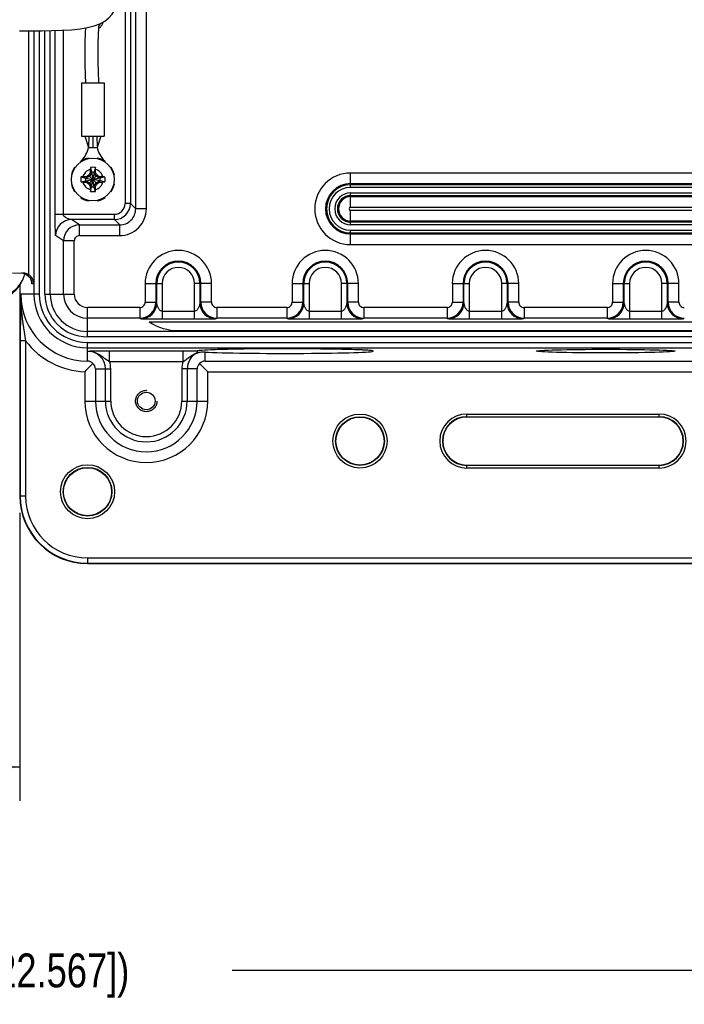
# Model space of a CAD drawing. Header units: inches. Extents: x 0 to 34, y 0 to 22.
# Tile 18 of 124: x 7.7 to 10.1, y 10 to 13.6. Entities that reach past the tile are written whole.
import ezdxf

# ---------------------------------------------------------------- set-up
doc = ezdxf.new("R2010")
doc.units = ezdxf.units.IN
doc.header["$LTSCALE"] = 1.87
doc.header["$MEASUREMENT"] = 0
doc.linetypes.add('HIDDEN', pattern=[0.2, 0.1, -0.1])
doc.layers.get('0').update_dxf_attribs({"linetype": 'CONTINUOUS'})
for name, color, linetype in [('02___PRT_ALL_AXES', 7, 'CONTINUOUS'), ('DEFAULT_2', 8, 'HIDDEN'), ('DIMENSIONS', 7, 'CONTINUOUS'), ('THREAD', 7, 'CONTINUOUS')]:
    doc.layers.add(name, color=color, linetype=linetype)
doc.styles.get("Standard").update_dxf_attribs({"font": 'txt', "width": 0.8})
doc.dimstyles.new('DIMSTYLE_2', dxfattribs={"dimtxt": 0.125, "dimasz": 0.18, "dimexe": 0.125, "dimexo": 0.0625, "dimgap": 0.0625, "dimtad": 0, "dimtih": 1, "dimtoh": 1, "dimlfac": 2, "dimzin": 0, "dimdsep": 46, "dimtxsty": 'STANDARD', "dimblk": '_FILLED', "dimblk1": '_FILLED', "dimblk2": '_FILLED', "dimcen": 0.09, "dimazin": 0, "dimtp": 0.01, "dimtm": 0.01, "dimtfac": 1, "dimtofl": 0, "dimtmove": 0, "dimatfit": 3, "dimldrblk": '_FILLED', "dimfxl": 1, "dimtolj": 1, "dimtzin": 0, "dimarcsym": 0})

# ---------------------------------------------------------------- blocks, each defined once
blk = doc.blocks.new('_FILLED')
at = {"color": 0, "linetype": 'BYBLOCK'}
blk.add_solid([(0, 0), (-1, 0.174), (-1, -0.174)], dxfattribs=at)
blk = doc.blocks.new('*D5')
at = {"layer": 'DIMENSIONS', "color": 2, "linetype": 'CONTINUOUS'}
for p, q in [((1.8875, 12.5141), (1.8875, 10.7081)), ((7.6723, 11.77), (7.6723, 10.7081)), ((1.8875, 10.8331), (3.9549, 10.8331)), ((7.6723, 10.8331), (5.6049, 10.8331))]:
    blk.add_line(p, q, dxfattribs=at)
at = {"layer": 'DIMENSIONS', "color": 2, "linetype": 'CONTINUOUS', "xscale": 0.18, "yscale": 0.18, "zscale": 0.18, "rotation": 180}
blk.add_blockref('_FILLED', (1.8875, 10.8331), dxfattribs=at)
at = {"layer": 'DIMENSIONS', "color": 2, "linetype": 'CONTINUOUS', "xscale": 0.18, "yscale": 0.18, "zscale": 0.18}
blk.add_blockref('_FILLED', (7.6723, 10.8331), dxfattribs=at)
at = {"layer": 'DIMENSIONS', "color": 2, "linetype": 'CONTINUOUS', "insert": (4.7799, 10.8956), "char_height": 0.125, "width": 1.525, "attachment_point": 2, "line_spacing_factor": 0.9}
blk.add_mtext('293.86{\\ftxt.shx;\\W1.000000;\\H0.125000; }[11.569]', dxfattribs=at)
blk = doc.blocks.new('*D6')
at = {"layer": 'DIMENSIONS', "color": 2, "linetype": 'CONTINUOUS'}
for p, q in [((1.8875, 12.5141), (1.8875, 9.9581)), ((13.1711, 11.77), (13.1711, 9.9581)), ((1.8875, 10.0831), (6.6043, 10.0831)), ((13.1711, 10.0831), (8.4543, 10.0831))]:
    blk.add_line(p, q, dxfattribs=at)
at = {"layer": 'DIMENSIONS', "color": 2, "linetype": 'CONTINUOUS', "xscale": 0.18, "yscale": 0.18, "zscale": 0.18}
for p, rotation in [((1.8875, 10.0831), 180), ((13.1711, 10.0831), 360)]:
    blk.add_blockref('_FILLED', p, dxfattribs=dict(at, rotation=rotation))
at = {"layer": 'DIMENSIONS', "color": 2, "linetype": 'CONTINUOUS', "insert": (7.5293, 10.1456), "char_height": 0.125, "width": 1.725, "attachment_point": 2, "line_spacing_factor": 0.9}
blk.add_mtext('(573.21{\\ftxt.shx;\\W1.000000;\\H0.125000; }[22.567])', dxfattribs=at)

msp = doc.modelspace()

# ---------------------------------------------------------------- linework, layer by layer
at = {"color": 7, "linetype": 'CONTINUOUS'}
for p, q in [((8.0991, 12.8913), (8.0991, 13.9942)), ((8.1385, 12.8913), (8.1385, 13.9942)), ((8.0598, 13.9746), (8.0598, 12.9109)), ((8.0795, 13.9746), (8.0795, 12.9109)), ((7.7044, 13.5483), (7.7044, 12.6488)), ((7.7243, 13.5483), (7.7243, 12.5766)), ((7.744, 13.5483), (7.744, 12.5766)), ((7.7647, 12.5766), (7.7647, 13.5485)), ((7.7844, 12.5766), (7.7844, 13.5488)), ((7.8027, 12.8716), (7.8027, 13.5493)), ((7.8322, 13.5504), (7.8322, 12.8716)), ((7.9, 13.3561), (7.9827, 13.3561)), ((7.9, 13.3561), (7.9, 13.1593)), ((7.9827, 13.3561), (7.9827, 13.1593)), ((7.9, 13.1593), (7.9827, 13.1593)), ((7.9122, 13.1593), (7.9256, 13.118)), ((7.9268, 13.1593), (7.9256, 13.118)), ((7.9414, 13.1593), (7.9414, 13.118)), ((7.956, 13.1593), (7.9571, 13.118)), ((7.9705, 13.1593), (7.9571, 13.118)), ((7.9256, 13.118), (7.9571, 13.118)), ((7.9259, 13.0771), (7.9255, 13.079)), ((7.9572, 13.079), (7.9568, 13.0771)), ((7.8758, 13.0435), (7.8742, 13.0446)), ((7.8966, 13.067), (7.8977, 13.0654)), ((7.9322, 13.0438), (7.9368, 13.0264)), ((7.9505, 13.0438), (7.9459, 13.0264)), ((7.985, 13.0654), (7.9861, 13.067)), ((8.0085, 13.0446), (8.0069, 13.0435)), ((7.8622, 13.0157), (7.8642, 13.0153)), ((7.8974, 13.009), (7.9148, 13.0044)), ((7.9166, 13.0044), (7.9148, 13.0044)), ((7.9148, 13.0044), (7.9406, 13)), ((7.9148, 12.9953), (7.9406, 12.9997)), ((7.9155, 13.0096), (7.9166, 13.0044)), ((7.9294, 13.0118), (7.9166, 13.0044)), ((7.9166, 13.0044), (7.9407, 13)), ((7.9166, 12.9953), (7.9407, 12.9997)), ((7.9257, 13.0155), (7.941, 13.0002)), ((7.9257, 12.9841), (7.941, 12.9995)), ((7.9368, 13.0246), (7.9294, 13.0118)), ((7.9317, 13.0257), (7.9368, 13.0246)), ((7.9368, 13.0264), (7.9412, 13.0006)), ((7.9368, 13.0264), (7.9368, 13.0246)), ((7.9368, 13.0246), (7.9412, 13.0005)), ((7.9368, 12.9751), (7.9412, 12.9992)), ((7.9368, 12.9732), (7.9412, 12.9991)), ((7.9407, 13), (7.9406, 13)), ((7.9406, 12.9997), (7.9407, 12.9997)), ((7.941, 13.0002), (7.9407, 13)), ((7.9407, 12.9997), (7.941, 12.9995)), ((7.9412, 13.0005), (7.941, 13.0002)), ((7.941, 12.9995), (7.9412, 12.9992)), ((7.9412, 13.0006), (7.9412, 13.0005)), ((7.9412, 12.9992), (7.9412, 12.9991)), ((7.9459, 13.0264), (7.9415, 13.0006)), ((7.9459, 13.0246), (7.9415, 13.0005)), ((7.9415, 13.0005), (7.9415, 13.0006)), ((7.9417, 13.0002), (7.9415, 13.0005)), ((7.9415, 12.9992), (7.9417, 12.9995)), ((7.9459, 12.9751), (7.9415, 12.9992)), ((7.9415, 12.9991), (7.9415, 12.9992)), ((7.9459, 12.9732), (7.9415, 12.9991)), ((7.9417, 13.0002), (7.9571, 13.0155)), ((7.942, 13), (7.9417, 13.0002)), ((7.9417, 12.9995), (7.942, 12.9997)), ((7.9571, 12.9841), (7.9417, 12.9995)), ((7.9661, 13.0044), (7.942, 13)), ((7.9421, 13), (7.942, 13)), ((7.942, 12.9997), (7.9421, 12.9997)), ((7.9661, 12.9953), (7.942, 12.9997)), ((7.968, 13.0044), (7.9421, 13)), ((7.968, 12.9953), (7.9421, 12.9997)), ((7.9459, 13.0246), (7.9459, 13.0264)), ((7.9459, 13.0246), (7.9511, 13.0257)), ((7.9533, 13.0118), (7.9459, 13.0246)), ((7.9661, 13.0044), (7.9533, 13.0118)), ((7.9672, 13.0096), (7.9661, 13.0044)), ((7.968, 13.0044), (7.9661, 13.0044)), ((7.9853, 13.009), (7.968, 13.0044)), ((8.0186, 13.0153), (8.0205, 13.0157)), ((12.277, 13.0237), (8.8912, 13.0237)), ((8.8912, 12.9707), (8.8912, 13.0237)), ((7.8642, 12.9844), (7.8622, 12.984)), ((7.8974, 12.9907), (7.9148, 12.9953)), ((7.9148, 12.9953), (7.9166, 12.9953)), ((7.9155, 12.9901), (7.9166, 12.9953)), ((7.9166, 12.9953), (7.9294, 12.9879)), ((7.9294, 12.9879), (7.9368, 12.9751)), ((7.9368, 12.9751), (7.9317, 12.974)), ((7.9322, 12.9559), (7.9368, 12.9732)), ((7.9368, 12.9751), (7.9368, 12.9732)), ((7.9459, 12.9751), (7.9533, 12.9879)), ((7.9511, 12.974), (7.9459, 12.9751)), ((7.9459, 12.9732), (7.9459, 12.9751)), ((7.9505, 12.9559), (7.9459, 12.9732)), ((7.9533, 12.9879), (7.9661, 12.9953)), ((7.9661, 12.9953), (7.968, 12.9953)), ((7.9661, 12.9953), (7.9672, 12.9901)), ((7.9853, 12.9907), (7.968, 12.9953)), ((8.0205, 12.984), (8.0186, 12.9844)), ((12.277, 12.9843), (8.8912, 12.9843)), ((12.277, 12.9805), (8.8912, 12.9805)), ((12.277, 12.9707), (8.8912, 12.9707)), ((7.8742, 12.9551), (7.8758, 12.9562)), ((7.8977, 12.9343), (7.8966, 12.9327)), ((7.9861, 12.9327), (7.985, 12.9343)), ((8.0069, 12.9562), (8.0085, 12.9551)), ((8.8912, 12.9503), (12.277, 12.9503)), ((8.8912, 12.8973), (8.8912, 12.9503)), ((8.8912, 12.9405), (12.277, 12.9405)), ((8.8912, 12.9366), (12.277, 12.9366)), ((7.9255, 12.9207), (7.9259, 12.9226)), ((7.9568, 12.9226), (7.9572, 12.9207)), ((8.0795, 12.9109), (8.0598, 12.9109)), ((8.0795, 12.9109), (8.0991, 12.8913)), ((8.1385, 12.8913), (8.0991, 12.8913)), ((8.8912, 12.8973), (12.277, 12.8973)), ((7.8027, 12.8716), (8.0205, 12.8716)), ((8.0205, 12.8519), (8.0205, 12.8716)), ((12.277, 12.8859), (8.8912, 12.8859)), ((8.8912, 12.8329), (8.8912, 12.8859)), ((8.0205, 12.8519), (7.863, 12.8519)), ((7.8924, 12.8323), (7.863, 12.8519)), ((7.8924, 12.8323), (8.0401, 12.8323)), ((7.8924, 12.7929), (7.8924, 12.8323)), ((8.0205, 12.8519), (8.0401, 12.8323)), ((8.0401, 12.7929), (8.0401, 12.8323)), ((12.277, 12.8465), (8.8912, 12.8465)), ((12.277, 12.8427), (8.8912, 12.8427)), ((12.277, 12.8329), (8.8912, 12.8329)), ((7.8334, 12.7732), (7.804, 12.7928)), ((7.8924, 12.7929), (8.0401, 12.7929)), ((8.8912, 12.8125), (12.277, 12.8125)), ((8.8912, 12.7595), (8.8912, 12.8125)), ((8.8912, 12.8027), (12.277, 12.8027)), ((8.8912, 12.7988), (12.277, 12.7988)), ((7.8728, 12.7732), (7.8334, 12.7732)), ((7.8334, 12.5766), (7.8334, 12.7732)), ((7.8728, 12.5766), (7.8728, 12.7732)), ((8.8912, 12.7595), (12.277, 12.7595)), ((7.6457, 12.655), (7.6848, 12.6543)), ((7.6723, 12.6113), (7.6723, 11.8325)), ((7.6834, 12.6311), (7.6814, 12.6266)), ((7.724, 12.615), (7.7168, 12.6151)), ((8.1341, 12.616), (8.1966, 12.616)), ((8.1341, 12.616), (8.1341, 12.5474)), ((8.1734, 12.616), (8.1734, 12.5474)), ((8.1769, 12.5447), (8.1769, 12.616)), ((8.1966, 12.616), (8.1966, 12.4845)), ((8.3786, 12.616), (8.3161, 12.616)), ((8.3161, 12.4845), (8.3161, 12.616)), ((8.3357, 12.616), (8.3357, 12.5447)), ((8.3392, 12.5474), (8.3392, 12.616)), ((8.3786, 12.5474), (8.3786, 12.616)), ((8.6754, 12.616), (8.7379, 12.616)), ((8.6754, 12.616), (8.6754, 12.5474)), ((8.7148, 12.616), (8.7148, 12.5474)), ((8.7183, 12.5447), (8.7183, 12.616)), ((8.7379, 12.616), (8.7379, 12.4845)), ((8.9199, 12.616), (8.8574, 12.616)), ((8.8574, 12.4845), (8.8574, 12.616)), ((8.8771, 12.616), (8.8771, 12.5447)), ((8.8806, 12.5474), (8.8806, 12.616)), ((8.9199, 12.5474), (8.9199, 12.616)), ((9.266, 12.616), (9.3285, 12.616)), ((9.266, 12.616), (9.266, 12.5474)), ((9.3053, 12.616), (9.3053, 12.5474)), ((9.3088, 12.5447), (9.3088, 12.616)), ((9.3285, 12.616), (9.3285, 12.4845)), ((9.5105, 12.616), (9.4479, 12.616)), ((9.4479, 12.4845), (9.4479, 12.616)), ((9.4676, 12.616), (9.4676, 12.5447)), ((9.4711, 12.5474), (9.4711, 12.616)), ((9.5105, 12.5474), (9.5105, 12.616)), ((9.8565, 12.616), (9.919, 12.616)), ((9.8565, 12.616), (9.8565, 12.5474)), ((9.8959, 12.616), (9.8959, 12.5474)), ((9.8994, 12.5447), (9.8994, 12.616)), ((9.919, 12.616), (9.919, 12.4845)), ((10.101, 12.616), (10.0385, 12.616)), ((10.0385, 12.4845), (10.0385, 12.616)), ((10.0582, 12.616), (10.0582, 12.5447)), ((10.0617, 12.5474), (10.0617, 12.616)), ((10.101, 12.5474), (10.101, 12.616)), ((7.744, 12.5766), (7.6753, 12.5766)), ((7.7647, 12.5766), (7.8728, 12.5766)), ((8.1144, 12.5277), (7.9217, 12.5277)), ((7.9217, 12.4196), (7.9217, 12.5277)), ((8.1144, 12.5277), (8.1144, 12.4883)), ((8.1341, 12.5474), (8.1734, 12.5474)), ((8.1769, 12.5447), (8.1734, 12.5474)), ((8.3392, 12.5474), (8.3357, 12.5447)), ((8.3786, 12.5474), (8.3392, 12.5474)), ((8.6557, 12.5277), (8.3983, 12.5277)), ((8.3983, 12.5277), (8.3983, 12.4883)), ((8.6557, 12.5277), (8.6557, 12.4883)), ((8.6754, 12.5474), (8.7148, 12.5474)), ((8.7183, 12.5447), (8.7148, 12.5474)), ((8.8806, 12.5474), (8.8771, 12.5447)), ((8.9199, 12.5474), (8.8806, 12.5474)), ((9.2463, 12.5277), (8.9396, 12.5277)), ((8.9396, 12.5277), (8.9396, 12.4883)), ((9.2463, 12.5277), (9.2463, 12.4883)), ((9.266, 12.5474), (9.3053, 12.5474)), ((9.3088, 12.5447), (9.3053, 12.5474)), ((9.4711, 12.5474), (9.4676, 12.5447)), ((9.5105, 12.5474), (9.4711, 12.5474)), ((9.8368, 12.5277), (9.5302, 12.5277)), ((9.5302, 12.5277), (9.5302, 12.4883)), ((9.8368, 12.5277), (9.8368, 12.4883)), ((9.8565, 12.5474), (9.8959, 12.5474)), ((9.8994, 12.5447), (9.8959, 12.5474)), ((10.0617, 12.5474), (10.0582, 12.5447)), ((10.101, 12.5474), (10.0617, 12.5474)), ((8.1966, 12.514), (8.3161, 12.514)), ((8.7379, 12.514), (8.8574, 12.514)), ((9.3285, 12.514), (9.4479, 12.514)), ((9.919, 12.514), (10.0385, 12.514)), ((8.1144, 12.4883), (7.9217, 12.4883)), ((8.1179, 12.4857), (8.1144, 12.4883)), ((8.3161, 12.4845), (8.1966, 12.4845)), ((8.3983, 12.4883), (8.3947, 12.4857)), ((8.6557, 12.4883), (8.3983, 12.4883)), ((8.6592, 12.4857), (8.6557, 12.4883)), ((8.8574, 12.4845), (8.7379, 12.4845)), ((8.9396, 12.4883), (8.9361, 12.4857)), ((9.2463, 12.4883), (8.9396, 12.4883)), ((9.2498, 12.4857), (9.2463, 12.4883)), ((9.4479, 12.4845), (9.3285, 12.4845)), ((9.5302, 12.4883), (9.5266, 12.4857)), ((9.8368, 12.4883), (9.5302, 12.4883)), ((9.8403, 12.4857), (9.8368, 12.4883)), ((10.0385, 12.4845), (9.919, 12.4845)), ((10.1207, 12.4883), (10.1172, 12.4857)), ((12.9217, 12.4393), (7.9217, 12.4393)), ((12.9217, 12.4196), (7.9217, 12.4196)), ((7.6935, 12.4047), (7.6738, 12.4047)), ((7.6738, 12.4047), (7.6738, 11.8325)), ((7.6935, 12.4047), (7.6935, 11.8325)), ((7.9217, 12.3989), (12.9217, 12.3989)), ((7.9217, 12.3303), (7.9217, 12.3989)), ((7.9217, 12.3793), (12.9217, 12.3793)), ((8.0025, 12.3684), (8.2739, 12.3684)), ((8.0025, 12.329), (8.0025, 12.3684)), ((8.2739, 12.329), (8.2739, 12.3684)), ((8.3253, 12.3613), (8.3252, 12.3602)), ((8.3252, 12.3602), (8.3252, 12.3598)), ((8.3434, 12.3697), (8.3356, 12.369)), ((8.3548, 12.3303), (8.3548, 12.3633)), ((8.0025, 12.329), (8.2739, 12.329)), ((8.3345, 12.3212), (8.3649, 12.2909)), ((8.3548, 12.3303), (12.4886, 12.3303)), ((7.9116, 12.2911), (7.9116, 12.1829)), ((7.9509, 12.301), (8.0072, 12.301)), ((7.9509, 12.301), (7.9509, 12.1829)), ((7.9875, 12.1829), (7.9875, 12.301)), ((8.0072, 12.1829), (8.0072, 12.301)), ((8.3255, 12.301), (8.2692, 12.301)), ((8.2692, 12.301), (8.2692, 12.1829)), ((8.2889, 12.301), (8.2889, 12.1829)), ((8.3255, 12.1829), (8.3255, 12.301)), ((8.3649, 12.2909), (12.4785, 12.2909)), ((8.3649, 12.1829), (8.3649, 12.2909)), ((7.9116, 12.1829), (8.0072, 12.1829)), ((8.2692, 12.1829), (8.3649, 12.1829)), ((9.3193, 12.1349), (10.028, 12.1349)), ((9.3193, 12.1239), (9.3193, 12.1349)), ((10.028, 12.1239), (10.028, 12.1349)), ((9.3193, 12.1251), (10.028, 12.1251)), ((10.028, 12.1239), (9.3193, 12.1239)), ((9.3193, 11.9467), (10.028, 11.9467)), ((9.3193, 11.9356), (9.3193, 11.9467)), ((10.028, 11.9356), (10.028, 11.9467)), ((10.028, 11.9455), (9.3193, 11.9455)), ((10.028, 11.9356), (9.3193, 11.9356)), ((7.6935, 11.8325), (7.6723, 11.8325)), ((7.9217, 11.6043), (12.9217, 11.6043)), ((7.9217, 11.6043), (7.9217, 11.5831)), ((7.9217, 11.5847), (12.9217, 11.5847)), ((7.9217, 11.5831), (10.2508, 11.5831))]:
    msp.add_line(p, q, dxfattribs=at)
for points in [[(7.6714, 13.5484), (7.7121, 13.5482), (7.7519, 13.5483), (7.7906, 13.5489), (7.8281, 13.5501), (7.863, 13.5523), (7.8945, 13.5556), (7.9221, 13.5601), (7.9465, 13.5662), (7.9676, 13.5742), (7.9855, 13.584), (8.0005, 13.5957), (8.0125, 13.6092), (8.021, 13.624), (8.0259, 13.6396), (8.0269, 13.6558), (8.0234, 13.6725), (8.0134, 13.6888), (7.9976, 13.6994), (7.9833, 13.7018)], [(7.914, 13.5588), (7.913, 13.5416), (7.912, 13.5055), (7.9118, 13.4669), (7.9122, 13.4264), (7.9131, 13.3844), (7.9138, 13.3561)], [(7.963, 13.3561), (7.9629, 13.3602), (7.962, 13.3972), (7.9614, 13.433), (7.961, 13.4675), (7.9611, 13.5007), (7.9618, 13.532), (7.9633, 13.5607), (7.9644, 13.573)], [(7.6866, 12.6534), (7.6956, 12.65), (7.7031, 12.6449), (7.7088, 12.6388), (7.7128, 12.6323)], [(7.7128, 12.6323), (7.7151, 12.6263), (7.7159, 12.6227), (7.7161, 12.6217)]]:
    msp.add_lwpolyline(points, dxfattribs=at)
for centre, radius in [((7.9414, 12.9998), 0.0787), ((8.9256, 12.0353), 0.0996), ((8.9256, 12.0353), 0.0898), ((8.9256, 12.0353), 0.0886), ((7.9217, 11.8483), 0.0996), ((7.9217, 11.8483), 0.0898), ((7.9217, 11.8483), 0.0886)]:
    msp.add_circle(centre, radius, dxfattribs=at)
for centre, radius, start, end in [((7.8109, 13.1462), 0.1181, 319.4263, 346.1455), ((8.0718, 13.1462), 0.1181, 193.8545, 220.5737), ((7.9414, 12.9998), 0.0807, 101.3236, 123.6764), ((7.9414, 12.9998), 0.0807, 56.3236, 78.6764), ((7.9414, 12.9998), 0.0807, 146.3236, 168.6764), ((7.8109, 13.1462), 0.1181, 315.23, 317.0892), ((7.9414, 12.9998), 0.0381, 104.2745, 165.7255), ((9.0264, 13.0015), 1.095, 178.1542, 178.7363), ((8.3972, 13.0218), 0.4655, 177.295, 178.1542), ((7.9414, 12.9998), 0.0449, 78.2646, 101.7354), ((7.4971, 13.0223), 0.4539, 1.8348, 2.716), ((6.8685, 13.0019), 1.0828, 1.2604, 1.8491), ((7.9414, 12.9998), 0.0381, 14.2745, 75.7255), ((8.0718, 13.1462), 0.1181, 222.9108, 224.77), ((7.9414, 12.9998), 0.0807, 11.3236, 33.6764), ((7.9414, 12.9998), 0.0449, 168.2646, 191.7354), ((7.9189, 12.5556), 0.4539, 91.8348, 92.716), ((7.9393, 11.927), 1.0828, 91.2604, 91.8491), ((7.9414, 12.9998), 0.027, 170.2364, 189.7636), ((8.5352, 11.9711), 1.2092, 120.2668, 120.8252), ((8.9745, 12.4035), 1.2143, 149.1759, 149.732), ((7.9414, 12.9998), 0.027, 80.2364, 99.7636), ((7.9414, 12.9998), 0.000743, 170.2364, 189.7636), ((7.9414, 12.9998), 0.000743, 80.2364, 99.7636), ((7.9414, 12.9998), 0.000743, 260.2364, 279.7636), ((7.9414, 12.9998), 0.000743, 350.2364, 9.7636), ((6.9127, 12.4061), 1.2092, 30.2668, 30.8252), ((7.345, 11.9668), 1.2143, 59.1759, 59.732), ((7.9431, 11.9148), 1.095, 88.1542, 88.7363), ((7.9414, 12.9998), 0.027, 350.2364, 9.7636), ((7.9633, 12.544), 0.4655, 87.295, 88.1542), ((7.9414, 12.9998), 0.0449, 348.2646, 11.7354), ((8.8912, 12.8916), 0.1321, 90, 270), ((7.9414, 12.9998), 0.0807, 191.3236, 213.6764), ((7.9194, 13.4557), 0.4655, 267.295, 268.1542), ((7.9414, 12.9998), 0.0381, 194.2745, 255.7255), ((7.9397, 14.0849), 1.095, 268.1542, 268.7363), ((8.5377, 14.0329), 1.2143, 239.1759, 239.732), ((8.9701, 13.5936), 1.2092, 210.2668, 210.8252), ((9.0142, 12.9978), 1.0828, 181.2604, 181.8491), ((8.3856, 12.9774), 0.4539, 181.8348, 182.716), ((7.9414, 12.9998), 0.027, 260.2364, 279.7636), ((7.4855, 12.9779), 0.4655, 357.295, 358.1542), ((7.9414, 12.9998), 0.0381, 284.2745, 345.7255), ((6.8563, 12.9981), 1.095, 358.1542, 358.7363), ((6.9083, 13.5962), 1.2143, 329.1759, 329.732), ((7.3476, 14.0285), 1.2092, 300.2668, 300.8252), ((7.9434, 14.0727), 1.0828, 271.2604, 271.8491), ((7.9638, 13.4441), 0.4539, 271.8348, 272.716), ((7.9414, 12.9998), 0.0807, 326.3236, 348.6764), ((8.8912, 12.8916), 0.0928, 90, 270), ((8.8912, 12.8916), 0.0889, 90, 270), ((8.8912, 12.8916), 0.0791, 90, 270), ((7.9414, 12.9998), 0.0807, 236.3236, 258.6764), ((7.9414, 12.9998), 0.0449, 258.2646, 281.7354), ((7.9414, 12.9998), 0.0807, 281.3236, 303.6764), ((8.8912, 12.8916), 0.0587, 90, 270), ((8.8912, 12.8916), 0.0489, 90, 270), ((8.8912, 12.8916), 0.045, 90, 270), ((8.0204, 12.9109), 0.0591, 270.0063, 359.9937), ((8.0205, 12.9109), 0.0394, 269.9981, 0.0019), ((8.0401, 12.8913), 0.059, 269.98, 0.02), ((8.8912, 12.8916), 0.00569, 90, 270), ((7.8631, 12.7928), 0.0591, 90.0435, 179.9674), ((7.8925, 12.7732), 0.0591, 90.0225, 179.9811), ((7.8924, 12.7732), 0.0197, 89.9906, 179.9985), ((8.2563, 12.616), 0.1223, 0, 180), ((8.7977, 12.616), 0.1223, 0, 180), ((9.3882, 12.616), 0.1223, 0, 180), ((9.9788, 12.616), 0.1223, 0, 180), ((8.2563, 12.616), 0.0829, 0, 180), ((8.2563, 12.616), 0.0794, 0, 180), ((8.2563, 12.616), 0.0597, 0, 180), ((8.7977, 12.616), 0.0829, 0, 180), ((8.7977, 12.616), 0.0794, 0, 180), ((8.7977, 12.616), 0.0597, 0, 180), ((9.3882, 12.616), 0.0829, 0, 180), ((9.3882, 12.616), 0.0794, 0, 180), ((9.3882, 12.616), 0.0597, 0, 180), ((9.9788, 12.616), 0.0829, 0, 180), ((9.9788, 12.616), 0.0794, 0, 180), ((9.9788, 12.616), 0.0597, 0, 180), ((7.5862, 12.6748), 0.1065, 335.8117, 342.4715), ((7.586, 12.6748), 0.1068, 342.4877, 347.7305), ((7.6774, 12.6151), 0.0394, 359.9997, 66.7315), ((7.5861, 12.6748), 0.1067, 272.2758, 333.1663), ((7.5739, 12.6748), 0.1178, 278.8065, 335.8224), ((7.5859, 12.6749), 0.1069, 333.1589, 335.814), ((7.9217, 12.5766), 0.2464, 180, 270), ((7.9217, 12.5766), 0.1974, 180, 270), ((7.9217, 12.5766), 0.1777, 180, 270), ((7.9217, 12.5766), 0.157, 180, 270), ((7.9217, 12.5766), 0.1373, 180, 270), ((7.9217, 12.5766), 0.0883, 180, 270), ((7.9217, 12.5766), 0.0489, 180, 270), ((8.1143, 12.5474), 0.0591, 270.0473, 359.9578), ((8.1144, 12.5474), 0.0197, 269.9879, 359.9968), ((8.1178, 12.5448), 0.0591, 270.0772, 359.9381), ((8.3948, 12.5448), 0.0591, 180.0619, 269.9228), ((8.3983, 12.5474), 0.0591, 180.0374, 269.9575), ((8.3983, 12.5474), 0.0197, 179.9983, 270.017), ((8.6557, 12.5474), 0.0591, 270.0473, 359.9578), ((8.6557, 12.5474), 0.0197, 269.9879, 359.9968), ((8.6592, 12.5448), 0.0591, 270.0772, 359.9381), ((8.9362, 12.5448), 0.0591, 180.0619, 269.9228), ((8.9396, 12.5474), 0.0591, 180.0374, 269.9575), ((8.9396, 12.5474), 0.0197, 179.9983, 270.017), ((9.2462, 12.5474), 0.0591, 270.0473, 359.9578), ((9.2463, 12.5474), 0.0197, 269.9879, 359.9968), ((9.2497, 12.5448), 0.0591, 270.0772, 359.9381), ((9.5267, 12.5448), 0.0591, 180.0619, 269.9228), ((9.5302, 12.5474), 0.0591, 180.0374, 269.9575), ((9.5301, 12.5474), 0.0197, 179.9983, 270.017), ((9.8368, 12.5474), 0.0591, 270.0473, 359.9578), ((9.8368, 12.5474), 0.0197, 269.9879, 359.9968), ((9.8403, 12.5448), 0.0591, 270.0772, 359.9381), ((10.1173, 12.5448), 0.0591, 180.0619, 269.9228), ((10.1207, 12.5474), 0.0591, 180.0374, 269.9575), ((10.1207, 12.5474), 0.0197, 179.9983, 270.017), ((7.9217, 12.5766), 0.2857, 216.9984, 267.9685), ((7.9217, 12.301), 0.0659, 0, 90), ((8.3548, 12.301), 0.0659, 116.6522, 180), ((8.3509, 12.2945), 0.0689, 86.7659, 94.202), ((8.7457, 7.216), 5.1586, 88.5815, 88.7471), ((7.3938, 12.8287), 0.7464, 313.9165, 317.2009), ((7.9207, 12.301), 0.0292, 44.7695, 88.1649), ((7.9217, 12.3002), 0.0292, 1.7101, 47.3713), ((7.9217, 12.301), 0.0855, 0, 19.1172), ((8.3548, 12.301), 0.0855, 160.8828, 180), ((8.3547, 12.3001), 0.0292, 133.7195, 178.2688), ((8.3556, 12.3011), 0.0292, 91.7115, 136.3002), ((8.1382, 12.1829), 0.2267, 180, 360), ((8.1382, 12.1829), 0.1873, 180, 360), ((8.1382, 12.1829), 0.1507, 180, 360), ((8.1382, 12.1829), 0.131, 180, 360), ((9.3193, 12.0353), 0.0996, 90, 270), ((10.028, 12.0353), 0.0996, 270, 90), ((9.3193, 12.0353), 0.0898, 90, 270), ((9.3193, 12.0353), 0.0886, 90, 270), ((10.028, 12.0353), 0.0898, 270, 90), ((10.028, 12.0353), 0.0886, 270, 90), ((7.9217, 11.8325), 0.2494, 180, 270), ((7.9217, 11.8325), 0.2479, 180, 270), ((7.9217, 11.8325), 0.2282, 180, 270)]:
    msp.add_arc(centre, radius, start, end, dxfattribs=at)
msp.add_ellipse((7.6842, 12.615), major_axis=(0.0394, -0.0007), ratio=0.999657, start_param=1.049464, end_param=1.570796, dxfattribs=at)
for points, knots in [([(8.0401, 12.7929), (8.0529, 12.7929), (8.0787, 12.798), (8.1114, 12.8199), (8.1333, 12.8526), (8.1385, 12.8785), (8.1385, 12.8913)], [0, 0, 0, 0, 0.250003, 0.499948, 0.749938, 1, 1, 1, 1]), ([(7.804, 12.7928), (7.8038, 12.793), (7.8039, 12.7941), (7.8036, 12.7957), (7.8035, 12.7987), (7.8033, 12.8039), (7.8031, 12.8117), (7.803, 12.8223), (7.8028, 12.8339), (7.8027, 12.8504), (7.8027, 12.8631), (7.8027, 12.8716)], [0, 0, 0, 0, 0.009549, 0.033837, 0.070775, 0.117817, 0.233872, 0.370038, 0.519315, 0.67666, 1, 1, 1, 1]), ([(7.863, 12.8519), (7.8604, 12.8523), (7.8489, 12.8546), (7.8322, 12.8618), (7.8322, 12.8716)], [0, 0, 0, 0, 0.212325, 1, 1, 1, 1]), ([(7.724, 12.615), (7.7239, 12.6213), (7.7204, 12.6349), (7.7105, 12.6451), (7.7044, 12.6488)], [0, 0, 0, 0, 0.470067, 1, 1, 1, 1]), ([(7.716, 12.6215), (7.716, 12.6205), (7.7162, 12.619), (7.7163, 12.6169), (7.7165, 12.6159), (7.7166, 12.6151), (7.7168, 12.6151)], [0, 0, 0, 0, 0.429221, 0.739493, 0.929066, 1, 1, 1, 1]), ([(7.6753, 12.5766), (7.6751, 12.563), (7.6744, 12.5057), (7.6738, 12.4483), (7.6738, 12.4047)], [0, 0, 0, 0, 0.238193, 1, 1, 1, 1]), ([(7.6753, 12.5766), (7.6752, 12.5624), (7.6767, 12.5047), (7.6857, 12.4475), (7.6935, 12.4047)], [0, 0, 0, 0, 0.245685, 1, 1, 1, 1]), ([(8.1966, 12.514), (8.1931, 12.514), (8.1867, 12.5187), (8.1816, 12.5274), (8.179, 12.5353), (8.1776, 12.5411), (8.1773, 12.5437), (8.1769, 12.5447)], [0, 0, 0, 0, 0.273655, 0.538477, 0.795429, 0.916617, 1, 1, 1, 1]), ([(8.3357, 12.5447), (8.3354, 12.5437), (8.3351, 12.5411), (8.3336, 12.5353), (8.331, 12.5274), (8.3259, 12.5187), (8.3196, 12.514), (8.3161, 12.514)], [0, 0, 0, 0, 0.083383, 0.204571, 0.461523, 0.726345, 1, 1, 1, 1]), ([(8.7379, 12.514), (8.7344, 12.514), (8.7281, 12.5187), (8.723, 12.5274), (8.7204, 12.5353), (8.7189, 12.5411), (8.7186, 12.5437), (8.7183, 12.5447)], [0, 0, 0, 0, 0.273655, 0.538477, 0.795429, 0.916617, 1, 1, 1, 1]), ([(8.8771, 12.5447), (8.8767, 12.5437), (8.8764, 12.5411), (8.875, 12.5353), (8.8724, 12.5274), (8.8673, 12.5187), (8.8609, 12.514), (8.8574, 12.514)], [0, 0, 0, 0, 0.083383, 0.204571, 0.461523, 0.726345, 1, 1, 1, 1]), ([(9.3285, 12.514), (9.325, 12.514), (9.3186, 12.5187), (9.3135, 12.5274), (9.3109, 12.5353), (9.3095, 12.5411), (9.3092, 12.5437), (9.3088, 12.5447)], [0, 0, 0, 0, 0.273655, 0.538477, 0.795429, 0.916617, 1, 1, 1, 1]), ([(9.4676, 12.5447), (9.4673, 12.5437), (9.467, 12.5411), (9.4655, 12.5353), (9.4629, 12.5274), (9.4578, 12.5187), (9.4515, 12.514), (9.4479, 12.514)], [0, 0, 0, 0, 0.083383, 0.204571, 0.461523, 0.726345, 1, 1, 1, 1]), ([(9.919, 12.514), (9.9155, 12.514), (9.9092, 12.5187), (9.9041, 12.5274), (9.9015, 12.5353), (9.9, 12.5411), (9.8997, 12.5437), (9.8994, 12.5447)], [0, 0, 0, 0, 0.273655, 0.538477, 0.795429, 0.916617, 1, 1, 1, 1]), ([(10.0582, 12.5447), (10.0578, 12.5437), (10.0575, 12.5411), (10.0561, 12.5353), (10.0535, 12.5274), (10.0484, 12.5187), (10.042, 12.514), (10.0385, 12.514)], [0, 0, 0, 0, 0.083383, 0.204571, 0.461523, 0.726345, 1, 1, 1, 1]), ([(8.1966, 12.4845), (8.1882, 12.4845), (8.1757, 12.4845), (8.1593, 12.4846), (8.1477, 12.4847), (8.1372, 12.4849), (8.1293, 12.485), (8.124, 12.4852), (8.121, 12.4853), (8.1192, 12.4856), (8.1181, 12.4855), (8.1179, 12.4857)], [0, 0, 0, 0, 0.320292, 0.476484, 0.625127, 0.761336, 0.87821, 0.925962, 0.963807, 0.989192, 1, 1, 1, 1]), ([(8.3947, 12.4857), (8.3945, 12.4855), (8.3935, 12.4856), (8.3916, 12.4853), (8.3887, 12.4852), (8.3834, 12.485), (8.3755, 12.4849), (8.3649, 12.4847), (8.3534, 12.4846), (8.337, 12.4845), (8.3245, 12.4845), (8.3161, 12.4845)], [0, 0, 0, 0, 0.010808, 0.036193, 0.074038, 0.12179, 0.238664, 0.374873, 0.523516, 0.679708, 1, 1, 1, 1]), ([(8.7379, 12.4845), (8.7295, 12.4845), (8.717, 12.4845), (8.7006, 12.4846), (8.689, 12.4847), (8.6785, 12.4849), (8.6706, 12.485), (8.6653, 12.4852), (8.6624, 12.4853), (8.6605, 12.4856), (8.6595, 12.4855), (8.6592, 12.4857)], [0, 0, 0, 0, 0.320292, 0.476484, 0.625127, 0.761336, 0.87821, 0.925962, 0.963807, 0.989192, 1, 1, 1, 1]), ([(8.9361, 12.4857), (8.9359, 12.4855), (8.9348, 12.4856), (8.933, 12.4853), (8.93, 12.4852), (8.9247, 12.485), (8.9168, 12.4849), (8.9063, 12.4847), (8.8947, 12.4846), (8.8783, 12.4845), (8.8658, 12.4845), (8.8574, 12.4845)], [0, 0, 0, 0, 0.010808, 0.036193, 0.074038, 0.12179, 0.238664, 0.374873, 0.523516, 0.679708, 1, 1, 1, 1]), ([(9.3285, 12.4845), (9.3201, 12.4845), (9.3076, 12.4845), (9.2912, 12.4846), (9.2796, 12.4847), (9.2691, 12.4849), (9.2612, 12.485), (9.2559, 12.4852), (9.2529, 12.4853), (9.2511, 12.4856), (9.25, 12.4855), (9.2498, 12.4857)], [0, 0, 0, 0, 0.320292, 0.476484, 0.625127, 0.761336, 0.87821, 0.925962, 0.963807, 0.989192, 1, 1, 1, 1]), ([(9.5266, 12.4857), (9.5264, 12.4855), (9.5254, 12.4856), (9.5235, 12.4853), (9.5206, 12.4852), (9.5153, 12.485), (9.5074, 12.4849), (9.4968, 12.4847), (9.4853, 12.4846), (9.4689, 12.4845), (9.4564, 12.4845), (9.4479, 12.4845)], [0, 0, 0, 0, 0.010808, 0.036193, 0.074038, 0.12179, 0.238664, 0.374873, 0.523516, 0.679708, 1, 1, 1, 1]), ([(9.919, 12.4845), (9.9106, 12.4845), (9.8981, 12.4845), (9.8817, 12.4846), (9.8701, 12.4847), (9.8596, 12.4849), (9.8517, 12.485), (9.8464, 12.4852), (9.8435, 12.4853), (9.8416, 12.4856), (9.8406, 12.4855), (9.8403, 12.4857)], [0, 0, 0, 0, 0.320292, 0.476484, 0.625127, 0.761336, 0.87821, 0.925962, 0.963807, 0.989192, 1, 1, 1, 1]), ([(10.1172, 12.4857), (10.117, 12.4855), (10.1159, 12.4856), (10.1141, 12.4853), (10.1111, 12.4852), (10.1058, 12.485), (10.0979, 12.4849), (10.0874, 12.4847), (10.0758, 12.4846), (10.0594, 12.4845), (10.0469, 12.4845), (10.0385, 12.4845)], [0, 0, 0, 0, 0.010808, 0.036193, 0.074038, 0.12179, 0.238664, 0.374873, 0.523516, 0.679708, 1, 1, 1, 1]), ([(7.9217, 12.3669), (7.9267, 12.3671), (7.9536, 12.3681), (7.9806, 12.3684), (8.0025, 12.3684)], [0, 0, 0, 0, 0.186795, 1, 1, 1, 1]), ([(7.9217, 12.3669), (7.9367, 12.367), (7.9672, 12.3574), (7.989, 12.3359), (8.0025, 12.329)], [0, 0, 0, 0, 0.497421, 1, 1, 1, 1]), ([(8.2739, 12.3684), (8.2788, 12.3684), (8.2966, 12.3683), (8.3143, 12.3681), (8.3271, 12.3678)], [0, 0, 0, 0, 0.276652, 1, 1, 1, 1]), ([(8.2739, 12.329), (8.283, 12.3336), (8.2987, 12.3466), (8.3159, 12.3576), (8.3253, 12.3613)], [0, 0, 0, 0, 0.502237, 1, 1, 1, 1]), ([(8.3458, 12.3633), (8.3428, 12.363), (8.3378, 12.3624), (8.3309, 12.3607), (8.328, 12.3599), (8.3252, 12.3594), (8.3252, 12.3599)], [0, 0, 0, 0, 0.43104, 0.746462, 0.93711, 1, 1, 1, 1]), ([(8.3271, 12.3678), (8.3264, 12.3676), (8.3255, 12.3648), (8.3254, 12.3628), (8.3253, 12.3613)], [0, 0, 0, 0, 0.336932, 1, 1, 1, 1]), ([(8.3356, 12.369), (8.3347, 12.3689), (8.3318, 12.3686), (8.329, 12.3682), (8.3271, 12.3678)], [0, 0, 0, 0, 0.322536, 1, 1, 1, 1]), ([(8.4463, 12.3735), (8.4257, 12.3731), (8.3914, 12.3721), (8.3571, 12.3707), (8.3434, 12.3697)], [0, 0, 0, 0, 0.599251, 1, 1, 1, 1]), ([(8.8585, 12.3734), (8.79, 12.3749), (8.6526, 12.3758), (8.5152, 12.375), (8.4463, 12.3735)], [0, 0, 0, 0, 0.49849, 1, 1, 1, 1]), ([(8.9748, 12.3669), (8.9748, 12.3675), (8.9715, 12.3679), (8.9674, 12.3688), (8.9586, 12.3695), (8.9474, 12.3703), (8.9328, 12.3711), (8.9079, 12.3721), (8.8877, 12.3727), (8.8734, 12.3731)], [0, 0, 0, 0, 0.018498, 0.068317, 0.150059, 0.262995, 0.406067, 0.577799, 1, 1, 1, 1])]:
    msp.add_open_spline(points, degree=3, knots=knots, dxfattribs=at)
msp.add_open_spline([(7.693, 12.6513), (7.6883, 12.6533), (7.6832, 12.6544), (7.6781, 12.6545)], degree=3, dxfattribs=at)
at = {"layer": '02___PRT_ALL_AXES', "color": 7, "linetype": 'CONTINUOUS'}
for p, q in [((8.1493, 12.4744), (12.6941, 12.4744)), ((8.2563, 12.4428), (12.587, 12.4428))]:
    msp.add_line(p, q, dxfattribs=at)
for centre, radius, start, end in [((7.9414, 13.5904), 0.0325, 314.0556, 331.8254), ((8.2563, 12.6396), 0.1969, 237.0681, 270)]:
    msp.add_arc(centre, radius, start, end, dxfattribs=at)
msp.add_ellipse((8.65, 12.3669), major_axis=(0.3248, 0), ratio=0.026186, start_param=-2.711893, end_param=0, dxfattribs=at)
msp.add_ellipse((9.8311, 12.3669), major_axis=(0.2559, 0), ratio=0.026186, dxfattribs=at)
at = {"layer": 'DEFAULT_2', "color": 8, "linetype": 'HIDDEN'}
msp.add_circle((8.1382, 12.1829), 0.0394, dxfattribs=at)
msp.add_arc((7.9414, 13.5904), 0.0394, 303.5726, 345.7998, dxfattribs=at)
at = {"layer": 'THREAD', "color": 7, "linetype": 'CONTINUOUS'}
msp.add_circle((8.1382, 12.1829), 0.0325, dxfattribs=at)

# ---------------------------------------------------------------- dimensions: what is measured, and where the dimension line sits
at = {"layer": 'DIMENSIONS', "color": 2, "linetype": 'CONTINUOUS'}
dim = msp.add_linear_dim(base=(1.8875, 10.8331), p1=(7.6723, 11.8325), p2=(1.8875, 12.5766), angle=180, dimstyle='DIMSTYLE_2', dxfattribs=at)
dim.commit()
dim.dimension.update_dxf_attribs({"geometry": '*D5', "text_midpoint": (4.7799, 10.8331), "dimtype": 160})
dim = msp.add_linear_dim(base=(13.1711, 10.0831), p1=(1.8875, 12.5766), p2=(13.1711, 11.8325), text='(<>)', dimstyle='DIMSTYLE_2', dxfattribs=at)
dim.commit()
dim.dimension.update_dxf_attribs({"geometry": '*D6', "text_midpoint": (7.5293, 10.0831), "dimtype": 160})

doc.saveas('drawing.dxf')
